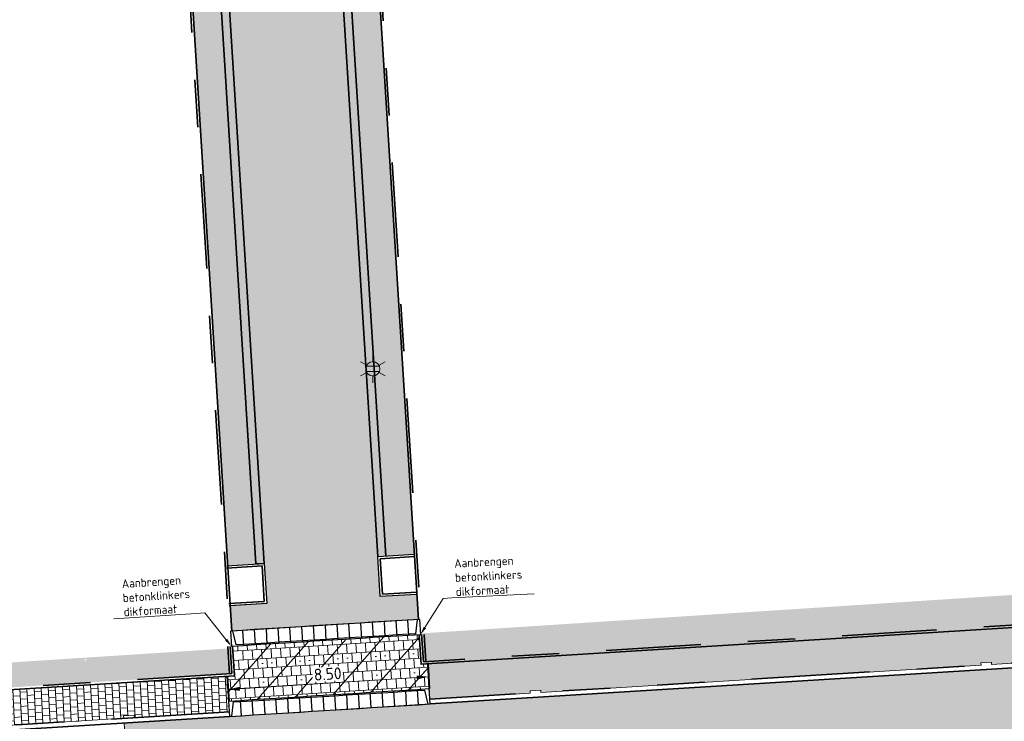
# Model space of a CAD drawing. Header units: metres. Extents: x 162305 to 163132, y 502542 to 502928.
# Tile 56 of 222: x 162565 to 162607, y 502650 to 502679. Entities that reach past the tile are written whole.
import ezdxf
from ezdxf import colors
from ezdxf.entities.mleader import LeaderData, LeaderLine
from ezdxf.enums import TextEntityAlignment as Align
from ezdxf.math import Vec2, Vec3

# ---------------------------------------------------------------- set-up
doc = ezdxf.new("R2010")
doc.units = ezdxf.units.M
for name, pattern in [('VH-OPSLUITBAND-SO', [10, 4, -2, 2, -2]), ('VH-TROTTOIRBAND-SO', [15, 5, -2, 2, -2, 2, -2]), ('ZZ-HIDDEN-SO', [4, 2, -2])]:
    doc.linetypes.add(name, pattern=pattern)
for name, color, linetype, lineweight, true_color in [('B-WE-OV-LICHTMAST-S-200', 190, 'Continuous', 18, 0x7f00ff), ('N-BH-VH-VERHARDING_TEGEL-Grijs', 253, 'Continuous', 13, 0x828282), ('N-WE-VH-GOOT_STRAATBAKSTEEN-G', 5, 'Continuous', 35, 0x0000ff), ('N-WE-VH-KANTOPSLUITING_ELEMENT_INRIT-S', 40, 'Continuous', 25, 0xffbf00), ('N-WE-VH-KANTOPSLUITING_OPSLUITBAND_100X200-G', 150, 'VH-OPSLUITBAND-SO', 35, 0x007fff), ('N-WE-VH-KANTOPSLUITING_TROTTOIRBAND_180X200-G', 6, 'VH-TROTTOIRBAND-SO', 35, 0xff00ff), ('N01-WE-VH-OPENVERHARDING_BETONSTRAATSTEEN-A', 32, 'Continuous', 18, 0xbd5e00)]:
    doc.layers.add(name, color=color, linetype=linetype, lineweight=lineweight, true_color=true_color)
for name, color, linetype, lineweight in [('N-BH-VH-MATERIAALGRENS-G', 7, 'Continuous', 40), ('N-WB-BANDEN-VOORKANTBAND', 2, 'Continuous', 30), ('N-WE-GR-GRAS-A-200', 62, 'Continuous', 18), ('N-WE-VH-KANTOPSLUITING_BETONRUG-G', 7, 'ZZ-HIDDEN-SO', 35), ('N-WE-VH-KANTOPSLUITING_VOORKANTBAND-G', 50, 'Continuous', 35), ('N-WE-VH-OPENVERHARDING_BETONSTRAATSTEEN-A-200', 92, 'Continuous', 18), ('N-WE-VH-OPENVERHARDING_STRAATBAKSTEEN-A', 92, 'Continuous', 18), ('N-WE-VH-OPENVERHARDING_TEGEL-A', 92, 'Continuous', 18), ('X-XX-AL-M', 7, 'Continuous', 18), ('X-XX-AL-T18', 10, 'Continuous', 18)]:
    doc.layers.add(name, color=color, linetype=linetype, lineweight=lineweight)
doc.layers.add('X-XX-AL-HULPLIJN 01-G', color=1, linetype='Continuous', lineweight=18, true_color=0xff0000, plot=False)
doc.styles.add('NLCS-ISO', font='NLCS-ISO.ttf')
doc.styles.add('NLCS-ISO-M200-T18', font='NLCS-ISO.ttf', dxfattribs={"height": 0.36})
doc.styles.add('NLCS-ISO-M200-T25', font='NLCS-ISO.ttf', dxfattribs={"height": 0.5})
doc.dimstyles.new('NLCS-M200-T25-PIJL_L2_H2', dxfattribs={"dimscale": 0.2, "dimtxt": 2.5, "dimasz": 2.5, "dimexe": 2, "dimexo": 2, "dimgap": 0.7, "dimtad": 1, "dimzin": 0, "dimdsep": 46, "dimtxsty": 'NLCS-ISO-M200-T25', "dimcen": 0, "dimdle": 2, "dimclrd": 256, "dimclre": 256, "dimclrt": 256, "dimazin": 0, "dimtfac": 1, "dimtdec": 3, "dimtofl": 0, "dimtmove": 0, "dimatfit": 3, "dimfxl": 2, "dimfxlon": 1, "dimtfillclr": 256, "dimtolj": 1, "dimtzin": 0, "dimlwd": -1, "dimlwe": -1, "dimarcsym": 0})
pattern_1 = [(3.03605687, (0, 0), (0.29163426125, 0.165678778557), [0.3, -0.3]), (93.03605687, (0, 0), (-0.29957892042, -0.01588931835), [])]
pattern_2 = [(48.5408, (162379.96123, 502825.00982), (-0.01397452, 0.22584223), [0.64, -0.32]), (138.5408, (162380.06716, 502825.12972), (0.01397452, -0.22584223), [0.64, -0.32])]

# ---------------------------------------------------------------- blocks, each defined once
blk = doc.blocks.new('N-SVH-INRITELEMENT_180 200_200X650X500_MIDDEN199')
at = {"layer": 'N-WE-VH-KANTOPSLUITING_ELEMENT_INRIT-S'}
for p, q in [((0, 0), (-0.499, -0.031)), ((0, 0), (0.04, -0.649)), ((-0.499, -0.031), (-0.459, -0.68)), ((0.037, -0.599), (-0.462, -0.63)), ((0.04, -0.649), (-0.459, -0.68))]:
    blk.add_line(p, q, dxfattribs=at)
blk = doc.blocks.new('N-SVH-INRITELEMENT_180 200_200X650X500_RECHTS18')
at = {"layer": 'N-WE-VH-KANTOPSLUITING_ELEMENT_INRIT-S'}
for p, q in [((0, 0), (-0.499, -0.031)), ((0, 0), (0.04, -0.649)), ((-0.499, -0.031), (-0.459, -0.68)), ((-0.262, -0.617), (-0.404, -0.025)), ((0.04, -0.649), (-0.459, -0.68)), ((0.037, -0.599), (-0.262, -0.617))]:
    blk.add_line(p, q, dxfattribs=at)
blk = doc.blocks.new('N-SVH-INRITELEMENT_180 200_200X650X500_LINKS18')
at = {"layer": 'N-WE-VH-KANTOPSLUITING_ELEMENT_INRIT-S'}
for p, q in [((0, 0), (-0.499, -0.031)), ((0, 0), (0.04, -0.649)), ((-0.499, -0.031), (-0.459, -0.68)), ((-0.095, -0.006), (-0.162, -0.611)), ((-0.162, -0.611), (-0.462, -0.63)), ((0.04, -0.649), (-0.459, -0.68))]:
    blk.add_line(p, q, dxfattribs=at)
blk = doc.blocks.new('*D216')
at = {"layer": 'Defpoints', "color": 0, "transparency": 16777216}
for p in [(162573.874, 502650.942), (162582.389, 502650.981), (162573.906, 502650.454)]:
    blk.add_point(p, dxfattribs=at)
at = {"layer": 'X-XX-AL-M', "transparency": 16777216}
for p, q in [((162582.364, 502651.38), (162582.332, 502651.883)), ((162573.88, 502650.853), (162573.849, 502651.341)), ((162581.858, 502651.452), (162574.373, 502650.974))]:
    blk.add_line(p, q, dxfattribs=at)
for points in [[(162581.853, 502651.535), (162581.863, 502651.369), (162582.357, 502651.484)], [(162574.368, 502651.057), (162574.379, 502650.891), (162573.874, 502650.942)]]:
    blk.add_solid(points, dxfattribs=at)
at = {"layer": 'X-XX-AL-M', "transparency": 16777216, "insert": (162578.091, 502651.602), "char_height": 0.5, "attachment_point": 5, "rotation": 3.6537, "style": 'NLCS-ISO-M200-T25', "bg_fill": 3, "box_fill_scale": 1.1, "bg_fill_color": 256, "bg_fill_true_color": 13158600, "bg_fill_transparency": 0}
blk.add_mtext('\\A1;8.50', dxfattribs=at)
blk = doc.blocks.new('B-SOV-LICHTMAST-SO')
for p, q in [((0, 1.5), (0, 3)), ((-1.3, 0.75), (-2.6, 1.5)), ((1.3, 0.75), (2.6, 1.5)), ((-1.3, -0.75), (-2.6, -1.5)), ((0, -1.5), (0, -3)), ((1.3, -0.75), (2.6, -1.5))]:
    blk.add_line(p, q)
at = {"flags": 128}
for points in [[(-1.38, 0.59), (1.38, 0.59)], [(-1.38, -0.59), (1.38, -0.59)]]:
    blk.add_lwpolyline(points, dxfattribs=at)
blk.add_circle((0, 0), 1.5)
at = {"style": 'NLCS-ISO'}
blk.add_attdef('TYPE', text='', height=1.8, dxfattribs=at).set_placement((0, 3), align=Align.BOTTOM_CENTER)

msp = doc.modelspace()

# ---------------------------------------------------------------- hatches: boundary and pattern name
at = {"layer": 'N-WE-GR-GRAS-A-200'}
h = msp.add_hatch(dxfattribs=at)
h.set_pattern_fill('AGR-GRAS_02-SO', color=256, scale=0.2, style=0, pattern_type=2)
h.set_pattern_definition([(0, (0, 0), (2, 2), [0.5, -1.5]), (0, (1.1, 1.2), (2, 2), [0.5, -1.5]), (90, (0.2, 0.7), (-2, 2), [0.5, -1.5]), (90, (1, 1.4), (-2, 2), [0.5, -1.5]), (45, (0.4, 1.4), (0, 2), [0.5, -2.328427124]), (135, (1.1, 0), (-2, 0), [0.5, -2.328427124]), (26.5650512, (0.5, 0.6), (2, 8e-10), [0.5, -3.972135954]), (26.5650512, (1.4, 1.6), (2, 8e-10), [0.5, -3.972135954]), (63.43494882, (1.4, 0), (1e-10, 2), [0.5, -3.972135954]), (63.43494882, (0.5, 0.9), (1e-10, 2), [0.5, -3.972135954]), (63.43494882, (1.2, 0.4), (1e-10, 2), [0.5, -3.972135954]), (116.5650512, (0, 1.1), (-8e-10, 2), [0.5, -3.972135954]), (153.43494882, (0.4, 0.3), (-2, 1e-10), [0.5, -3.972135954])])
h.paths.add_polyline_path([(162421.517, 502819.726), (162435.034, 502820.576), (162435.169, 502820.432), (162435.343, 502820.275), (162435.553, 502820.121), (162435.897, 502819.944), (162436.228, 502819.841), (162436.649, 502819.789), (162442.014, 502820.095), (162442.181, 502820.21), (162442.325, 502817.953), (162445.008, 502818.123), (162446.244, 502817.251), (162443.192, 502817.061), (162443.511, 502811.925), (162442.505, 502811.858), (162442.17, 502817.226), (162424.634, 502816.13), (162424.643, 502815.982), (162424.967, 502810.771), (162422.081, 502810.59)])
edge = h.paths.add_edge_path(flags=16)
edge.add_ellipse((162362.043, 502852.57), major_axis=(-0.0024, 0.0374), ratio=0.999228, start_angle=0, end_angle=360, ccw=False)
edge = h.paths.add_edge_path(flags=16)
edge.add_ellipse((162362.585, 502843.074), major_axis=(-0.0024, 0.0374), ratio=0.999228, start_angle=0, end_angle=360, ccw=False)
edge = h.paths.add_edge_path(flags=16)
edge.add_ellipse((162361.375, 502862.47), major_axis=(-0.0024, 0.0374), ratio=0.999228, start_angle=0, end_angle=360, ccw=False)
h.paths.add_polyline_path([(162362.219, 502859.55), (162362.319, 502859.557), (162363.515, 502840.078), (162363.415, 502840.072), (162363.443, 502839.623), (162363.543, 502839.629), (162363.629, 502838.217), (162362.822, 502838.159), (162362.786, 502838.484), (162362.788, 502838.484), (162362.758, 502838.774), (162362.163, 502845.491), (162360.898, 502866.676), (162361.878, 502866.739), (162362.291, 502860.006), (162362.191, 502860)])
h.paths.add_polyline_path([(162370.36, 502859.13), (162370.182, 502861.923), (162370.463, 502861.92), (162370.486, 502861.402), (162370.779, 502861.415), (162370.814, 502860.896), (162371.337, 502860.935), (162371.387, 502859.961), (162371.777, 502859.979), (162371.78, 502859.223)])
edge = h.paths.add_edge_path(flags=16)
edge.add_ellipse((162389.544, 502924.307), major_axis=(-0.0024, 0.0375), ratio=0.999228, start_angle=0, end_angle=360, ccw=False)
edge = h.paths.add_edge_path(flags=16)
edge.add_ellipse((162379.964, 502923.711), major_axis=(-0.0024, 0.0375), ratio=0.999228, start_angle=0, end_angle=360, ccw=False)
h.paths.add_polyline_path([(162371.042, 502923.041), (162371.029, 502923.547), (162371.022, 502923.655), (162398.112, 502925.305), (162398.145, 502924.764)])
edge = h.paths.add_edge_path(flags=16)
edge.add_ellipse((162472.361, 502871.473), major_axis=(-0.0024, 0.0375), ratio=0.999228, start_angle=0, end_angle=360, ccw=False)
edge = h.paths.add_edge_path(flags=16)
edge.add_ellipse((162472.286, 502872.403), major_axis=(-0.0024, 0.0375), ratio=0.999228, start_angle=0, end_angle=360, ccw=False)
edge = h.paths.add_edge_path(flags=16)
edge.add_ellipse((162481.311, 502872.974), major_axis=(-0.0024, 0.0375), ratio=0.999228, start_angle=0, end_angle=360, ccw=False)
edge = h.paths.add_edge_path(flags=16)
edge.add_ellipse((162481.4, 502872.078), major_axis=(-0.0024, 0.0375), ratio=0.999228, start_angle=0, end_angle=360, ccw=False)
edge = h.paths.add_edge_path(flags=16)
edge.add_ellipse((162491.481, 502873.637), major_axis=(-0.0024, 0.0375), ratio=0.999228, start_angle=0, end_angle=360, ccw=False)
edge = h.paths.add_edge_path()
edge.add_line((162491.614, 502871.718), (162490.496, 502871.657))
edge.add_line((162490.496, 502871.657), (162490.491, 502871.77))
edge.add_line((162490.491, 502871.77), (162478.157, 502870.992))
edge.add_line((162478.157, 502870.992), (162470.974, 502870.605))
edge.add_line((162470.974, 502870.605), (162470.856, 502872.5))
edge.add_line((162470.856, 502872.5), (162485.627, 502873.415))
edge.add_line((162485.627, 502873.415), (162493.227, 502873.874))
edge.add_line((162493.227, 502873.874), (162492.846, 502880.392))
edge.add_line((162492.846, 502880.392), (162493.987, 502880.465))
edge.add_line((162493.987, 502880.465), (162494.519, 502871.874))
edge.add_line((162494.519, 502871.874), (162491.646, 502871.719))
edge.add_ellipse((162491.628, 502871.752), major_axis=(-0.0024, 0.0375), ratio=0.999228, start_angle=204.2611, end_angle=514.6215)
h.paths.add_polyline_path([(162503.076, 502855.443), (162503.175, 502855.449), (162503.182, 502855.349), (162507.723, 502855.63), (162508.325, 502845.898), (162508.826, 502845.929), (162509.922, 502845.996), (162508.48, 502869.305), (162502.561, 502868.939), (162502.362, 502868.295), (162502.373, 502866.891)])
h.paths.add_polyline_path([(162538.734, 502870.453), (162538.737, 502870.459), (162538.743, 502870.478), (162538.747, 502870.497), (162538.75, 502870.516), (162538.751, 502870.535), (162538.75, 502870.553), (162538.747, 502870.572), (162538.743, 502870.591), (162538.737, 502870.611), (162538.729, 502870.629), (162538.722, 502870.641), (162538.703, 502870.938), (162537.951, 502870.89), (162537.968, 502870.619), (162537.965, 502870.611), (162537.958, 502870.591), (162537.954, 502870.572), (162537.952, 502870.553), (162537.951, 502870.535), (162537.952, 502870.516), (162537.954, 502870.497), (162537.958, 502870.478), (162537.965, 502870.459), (162537.973, 502870.44), (162537.98, 502870.426), (162537.999, 502870.138), (162538.751, 502870.186)], flags=16)
edge = h.paths.add_edge_path(flags=16)
edge.add_ellipse((162531.906, 502869.982), major_axis=(-0.25, 0), ratio=1, start_angle=-146.5113, end_angle=206.759, ccw=False)
edge.add_line((162532.115, 502870.12), (162532.13, 502870.095))
edge = h.paths.add_edge_path(flags=16)
edge.add_ellipse((162511.919, 502869.277), major_axis=(-0.0024, 0.0375), ratio=0.999228, start_angle=0, end_angle=360, ccw=False)
edge = h.paths.add_edge_path(flags=16)
edge.add_ellipse((162522.497, 502868.462), major_axis=(-0.0024, 0.0375), ratio=0.999228, start_angle=0, end_angle=360, ccw=False)
edge = h.paths.add_edge_path(flags=16)
edge.add_ellipse((162522.447, 502869.89), major_axis=(-0.0024, 0.0375), ratio=0.999228, start_angle=0, end_angle=360, ccw=False)
edge = h.paths.add_edge_path(flags=16)
edge.add_ellipse((162532.379, 502869.057), major_axis=(-0.0024, 0.0375), ratio=0.999228, start_angle=0, end_angle=360, ccw=False)
edge = h.paths.add_edge_path()
edge.add_line((162511.902, 502867.747), (162510.21, 502867.645))
edge.add_line((162510.21, 502867.645), (162510.109, 502869.306))
edge.add_line((162510.109, 502869.306), (162538.74, 502871.078))
edge.add_line((162538.74, 502871.078), (162538.844, 502869.377))
edge.add_line((162538.844, 502869.377), (162511.943, 502867.75))
edge.add_ellipse((162511.92, 502867.78), major_axis=(-0.0024, 0.0375), ratio=0.999228, start_angle=212.8954, end_angle=506.7392)
edge = h.paths.add_edge_path(flags=16)
edge.add_ellipse((162554.017, 502704.407), major_axis=(-0.25, 0), ratio=1, start_angle=-19.7806, end_angle=333.4897, ccw=False)
edge.add_line((162553.781, 502704.492), (162553.793, 502704.519))
edge = h.paths.add_edge_path()
edge.add_ellipse((162551.443, 502714.761), major_axis=(-0.579, 0), ratio=1, start_angle=88.3276, end_angle=98.4248)
edge.add_line((162551.528, 502714.188), (162556.303, 502714.513))
edge.add_line((162556.303, 502714.513), (162556.577, 502710.125))
edge.add_line((162556.577, 502710.125), (162556.776, 502710.137))
edge.add_line((162556.776, 502710.137), (162556.846, 502709.236))
edge.add_line((162556.846, 502709.236), (162552.732, 502708.974))
edge.add_line((162552.732, 502708.974), (162552.986, 502704.982))
edge.add_line((162552.986, 502704.982), (162557.154, 502705.248))
edge.add_line((162557.154, 502705.248), (162557.171, 502705.029))
edge.add_line((162557.171, 502705.029), (162577.095, 502706.273))
edge.add_line((162577.095, 502706.273), (162577.219, 502706.826))
edge.add_line((162577.219, 502706.826), (162577.305, 502705.378))
edge.add_line((162577.305, 502705.378), (162549.792, 502703.693))
edge.add_line((162549.792, 502703.693), (162549.16, 502713.814))
edge.add_line((162549.16, 502713.814), (162549.362, 502713.826))
edge.add_line((162549.362, 502713.826), (162549.356, 502713.926))
edge.add_line((162549.356, 502713.926), (162550.264, 502713.982))
edge.add_ellipse((162550.22, 502714.681), major_axis=(-0.7, 0), ratio=1, start_angle=93.5531, end_angle=128.9932)
edge.add_line((162550.661, 502714.137), (162551.426, 502714.182))
edge = h.paths.add_edge_path(flags=16)
edge.add_ellipse((162508.182, 502708.963), major_axis=(-0.0024, 0.0375), ratio=0.999228, start_angle=0, end_angle=360, ccw=False)
edge = h.paths.add_edge_path(flags=16)
edge.add_ellipse((162498.418, 502708.139), major_axis=(-0.0024, 0.0375), ratio=0.999228, start_angle=0, end_angle=360, ccw=False)
edge = h.paths.add_edge_path(flags=16)
edge.add_ellipse((162487.929, 502707.676), major_axis=(-0.0024, 0.0375), ratio=0.999228, start_angle=0, end_angle=360, ccw=False)
edge = h.paths.add_edge_path(flags=16)
edge.add_ellipse((162478.214, 502707.105), major_axis=(-0.0024, 0.0375), ratio=0.999228, start_angle=0, end_angle=360, ccw=False)
h.paths.add_polyline_path([(162476.685, 502707.087), (162505.879, 502708.912), (162539.79, 502710.978), (162539.851, 502709.987), (162476.746, 502706.099)])
edge = h.paths.add_edge_path(flags=16)
edge.add_ellipse((162395.834, 502721.362), major_axis=(-0.0024, 0.0374), ratio=0.999228, start_angle=0, end_angle=360, ccw=False)
edge = h.paths.add_edge_path(flags=16)
edge.add_ellipse((162396.47, 502711.185), major_axis=(-0.0024, 0.0374), ratio=0.999228, start_angle=0, end_angle=360, ccw=False)
edge = h.paths.add_edge_path()
edge.add_line((162395.383, 502731.715), (162396.765, 502708.907))
edge.add_line((162396.765, 502708.907), (162397.036, 502704.3))
edge.add_line((162397.036, 502704.3), (162396.295, 502704.256))
edge.add_line((162396.295, 502704.256), (162395.798, 502704.697))
edge.add_line((162395.798, 502704.697), (162394.018, 502733.935))
edge.add_line((162394.018, 502733.935), (162394.9, 502734.934))
edge.add_line((162394.9, 502734.934), (162395.187, 502734.952))
edge.add_line((162395.187, 502734.952), (162395.379, 502731.782))
edge.add_ellipse((162395.364, 502731.747), major_axis=(-0.0024, 0.0374), ratio=0.999228, start_angle=333.5251, end_angle=566.1217)
edge = h.paths.add_edge_path(flags=16)
edge.add_ellipse((162599.331, 502707.364), major_axis=(-0.0024, 0.0375), ratio=0.999228, start_angle=0, end_angle=360, ccw=False)
edge = h.paths.add_edge_path(flags=16)
edge.add_ellipse((162589.565, 502706.823), major_axis=(-0.0024, 0.0375), ratio=0.999228, start_angle=0, end_angle=360, ccw=False)
edge = h.paths.add_edge_path()
edge.add_ellipse((162583.961, 502706.24), major_axis=(-0.25, 0), ratio=1, start_angle=93.4892, end_angle=273.4892)
edge.add_line((162583.945, 502706.489), (162583.943, 502706.535))
edge.add_line((162583.943, 502706.535), (162608.977, 502708.062))
edge.add_line((162608.977, 502708.062), (162609.022, 502707.322))
edge.add_line((162609.022, 502707.322), (162583.988, 502705.788))
edge.add_line((162583.988, 502705.788), (162583.976, 502705.99))
edge = h.paths.add_edge_path(flags=16)
edge.add_ellipse((162616.144, 502666.519), major_axis=(-0.0024, 0.0374), ratio=0.999228, start_angle=0, end_angle=360, ccw=False)
edge = h.paths.add_edge_path(flags=16)
edge.add_ellipse((162615.418, 502676.401), major_axis=(-0.0024, 0.0374), ratio=0.999228, start_angle=0, end_angle=360, ccw=False)
edge = h.paths.add_edge_path()
edge.add_ellipse((162615.429, 502664.807), major_axis=(-0.25, 0), ratio=1, start_angle=33.4892, end_angle=333.4892)
edge.add_line((162615.205, 502664.919), (162615.153, 502664.945))
edge.add_line((162615.153, 502664.945), (162613.958, 502684.042))
edge.add_line((162613.958, 502684.042), (162615.141, 502684.116))
edge.add_line((162615.141, 502684.116), (162615.159, 502683.799))
edge.add_line((162615.159, 502683.799), (162616.307, 502665.548))
edge.add_line((162616.307, 502665.548), (162616.303, 502665.534))
edge.add_line((162616.303, 502665.534), (162616.301, 502665.515))
edge.add_line((162616.301, 502665.515), (162616.3, 502665.496))
edge.add_line((162616.3, 502665.496), (162616.301, 502665.477))
edge.add_line((162616.301, 502665.477), (162616.303, 502665.458))
edge.add_line((162616.303, 502665.458), (162616.308, 502665.439))
edge.add_line((162616.308, 502665.439), (162616.314, 502665.42))
edge.add_line((162616.314, 502665.42), (162616.315, 502665.418))
edge.add_line((162616.315, 502665.418), (162616.722, 502658.942))
edge.add_line((162616.722, 502658.942), (162615.533, 502658.854))
edge.add_line((162615.533, 502658.854), (162615.172, 502664.637))
edge.add_line((162615.172, 502664.637), (162615.22, 502664.669))
h.paths.add_polyline_path([(162613.807, 502655.383), (162613.598, 502658.712), (162613.638, 502658.715), (162613.934, 502653.992), (162582.144, 502652.018), (162582.063, 502653.317)])
h.paths.add_polyline_path([(162630.424, 502647.556), (162630.699, 502642.626), (162628.4, 502642.494), (162627.777, 502642.458), (162627.786, 502642.278), (162603.433, 502640.765), (162603.114, 502645.897), (162602.077, 502645.841), (162602.105, 502645.392), (162602.141, 502645.394), (162602.467, 502640.049), (162633.855, 502641.963), (162634.145, 502641.982), (162633.881, 502644.367), (162633.717, 502645), (162633.378, 502645.727), (162632.876, 502646.364), (162632.286, 502646.854), (162631.624, 502647.211)])
edge = h.paths.add_edge_path(flags=16)
edge.add_ellipse((162567.845, 502652.2), major_axis=(-0.0024, 0.0375), ratio=0.999228, start_angle=0, end_angle=360, ccw=False)
edge = h.paths.add_edge_path()
edge.add_line((162548.046, 502650.768), (162548.03, 502651.015))
edge.add_line((162548.03, 502651.015), (162549.486, 502651.109))
edge.add_line((162549.486, 502651.109), (162549.486, 502650.517))
edge.add_line((162549.486, 502650.517), (162550.286, 502650.517))
edge.add_line((162550.286, 502650.517), (162550.286, 502651.16))
edge.add_line((162550.286, 502651.16), (162558.56, 502651.693))
edge.add_ellipse((162558.587, 502651.719), major_axis=(-0.0024, 0.0375), ratio=0.999228, start_angle=129.7834, end_angle=230.2968)
edge.add_line((162558.617, 502651.697), (162573.877, 502652.68))
edge.add_line((162573.877, 502652.68), (162573.944, 502651.609))
edge.add_line((162573.944, 502651.609), (162548.093, 502650.004))
edge.add_line((162548.093, 502650.004), (162548.05, 502650.705))
edge.add_ellipse((162548.028, 502650.735), major_axis=(-0.0024, 0.0375), ratio=0.999228, start_angle=211.6727, end_angle=328.1784)
edge = h.paths.add_edge_path(flags=16)
edge.add_ellipse((162430.665, 502659.865), major_axis=(-0.0024, 0.0375), ratio=0.999228, start_angle=0, end_angle=360, ccw=False)
edge = h.paths.add_edge_path(flags=16)
edge.add_ellipse((162420.419, 502659.642), major_axis=(-0.0024, 0.0375), ratio=0.999228, start_angle=0, end_angle=360, ccw=False)
edge = h.paths.add_edge_path(flags=16)
edge.add_ellipse((162411.256, 502659.155), major_axis=(-0.0024, 0.0375), ratio=0.999228, start_angle=0, end_angle=360, ccw=False)
h.paths.add_polyline_path([(162435.507, 502661.043), (162435.323, 502659.857), (162409.633, 502658.262), (162409.562, 502659.421), (162417.311, 502659.909), (162417.311, 502659.564), (162418.111, 502659.564), (162418.111, 502659.962)])
edge = h.paths.add_edge_path()
edge.add_arc((162406.536, 502665.135), 0.25, 314.1361, 386.759)
edge.add_line((162406.759, 502665.248), (162406.744, 502665.273))
edge.add_arc((162406.536, 502665.135), 0.25, 33.4892, 53.1521)
edge.add_line((162406.686, 502665.335), (162405.617, 502682.119))
edge.add_line((162405.617, 502682.119), (162404.587, 502699.361))
edge.add_line((162404.587, 502699.361), (162405.114, 502699.394))
edge.add_line((162405.114, 502699.394), (162407.566, 502659.298))
edge.add_line((162407.566, 502659.298), (162407.073, 502659.267))
edge.add_line((162407.073, 502659.267), (162407.068, 502659.343))
edge.add_line((162407.068, 502659.343), (162407.062, 502659.43))
edge.add_line((162407.062, 502659.43), (162406.71, 502664.956))
h.paths.add_polyline_path([(162384.175, 502626.989), (162385.046, 502626.592), (162372.825, 502599.014), (162371.335, 502595.495), (162370.722, 502593.495), (162370.394, 502591.743), (162370.27, 502590.819), (162370.22, 502589.04), (162370.38, 502587.03), (162370.565, 502585.909), (162371.415, 502583.295), (162372.193, 502581.707), (162370.908, 502584.33), (162369.966, 502586.806), (162369.747, 502588.04), (162369.616, 502589.543), (162369.609, 502591.028), (162369.765, 502592.585), (162370.157, 502594.429), (162370.745, 502596.215), (162373.739, 502603.155), (162382.073, 502622.389), (162383.982, 502627.016)])
h.paths.add_polyline_path([(162633.546, 502600.513), (162633.828, 502595.971), (162634.923, 502596.039), (162635.361, 502596.088), (162635.807, 502596.254), (162636.127, 502596.481), (162636.395, 502596.782), (162636.609, 502597.185), (162636.68, 502597.521), (162636.692, 502597.852), (162636.458, 502601.632), (162636.458, 502601.69), (162604.902, 502599.753), (162604.852, 502599.75), (162605.149, 502595.651), (162605.325, 502595.091), (162605.529, 502594.771), (162606.031, 502594.327), (162606.489, 502594.101), (162606.98, 502594.014), (162607.398, 502594.03), (162607.379, 502594.329), (162607.479, 502594.335), (162607.197, 502598.877)])
at = {"layer": 'N-WE-VH-OPENVERHARDING_BETONSTRAATSTEEN-A-200', "true_color": 0x333333}
h = msp.add_hatch(dxfattribs=at)
h.set_pattern_fill('AVH-BSS_KEIFORMAAT_KEPER-SO', color=250, scale=0.2, angle=3.5987, pattern_type=2)
h.set_pattern_definition([(48.598704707, (0, 0), (-0.018641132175, 0.29639923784), [0.63, -0.21]), (138.598704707, (0.13888, 0.15752), (-0.018641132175, 0.29639923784), [0.63, -0.21])])
h.paths.add_polyline_path([(162615.986, 502652.416), (162616.327, 502646.926), (162603.501, 502646.13), (162594.08, 502645.545), (162581.927, 502644.79), (162569.818, 502644.038), (162569.477, 502649.528), (162573.946, 502649.805), (162582.43, 502650.332)])
at = {"layer": 'N-WE-VH-OPENVERHARDING_STRAATBAKSTEEN-A', "true_color": 0x333333}
h = msp.add_hatch(dxfattribs=at)
h.set_pattern_fill('AVH-SBS_DIKFORMAAT_HALFST', color=250, angle=93.5256, pattern_type=2)
h.set_pattern_definition([(93.525599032, (0, 0), (-0.049905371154, -0.0030747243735), []), (183.52559903, (-0.0123, 0.19962), (0.012298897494, -0.19962148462), [0.05, -0.05]), (183.52559903, (-0.05605, 0.09674), (0.012298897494, -0.19962148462), [0.05, -0.05]), (93.525599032, (-0.0311, 0.09827), (-0.099810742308, -0.006149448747), [0, -0.1, 0, 0, 0]), (93.525599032, (-0.08101, 0.0952), (-0.099810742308, -0.006149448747), [0, -0.1, 0, 0, 0])])
h.paths.add_polyline_path([(162572.691, 502699.786), (162572.342, 502699.764), (162575.057, 502656.254), (162575.407, 502656.276)])
h.paths.add_polyline_path([(162577.728, 502701.798), (162577.379, 502701.776), (162580.208, 502656.568), (162580.556, 502656.59)])
at = {"layer": 'N-WE-VH-OPENVERHARDING_TEGEL-A', "true_color": 0x333333}
h = msp.add_hatch(dxfattribs=at)
h.set_pattern_fill('AVH-TEGEL_300X300_HALFST', color=250, angle=3.0361, pattern_type=2)
h.set_pattern_definition(pattern_1)
h.paths.add_polyline_path([(162606.166, 502652.106), (162605.717, 502652.079), (162605.723, 502651.979), (162587.11, 502650.823), (162587.104, 502650.923), (162586.655, 502650.895), (162586.661, 502650.795), (162582.417, 502650.532), (162582.324, 502652.029), (162615.73, 502654.103), (162615.824, 502652.606), (162606.172, 502652.007)])
h = msp.add_hatch(dxfattribs=at)
h.set_pattern_fill('AVH-TEGEL_400X400_HALFST_02', color=250, angle=183.5702, pattern_type=2)
h.set_pattern_definition([(183.57023779, (0, 0), (0.02490883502, -0.3992236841), []), (273.57023779, (0, 0), (0.3992236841, 0.02490883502), [0.4, -0.4]), (273.57023779, (-0.1747, -0.41168), (0.3992236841, 0.02490883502), [0.4, -0.4]), (183.57023779, (-0.18716, -0.2121), (0.04981767, -0.7984473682), [0, -1.6]), (183.57023779, (-0.5864, -0.237), (0.04981767, -0.7984473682), [0, -1.6]), (228.5702378, (0, 0), (0.8482650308, -0.7486296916), [])])
h.paths.add_polyline_path([(162574.072, 502652.769), (162581.966, 502653.259), (162582.044, 502652.011), (162582.324, 502652.029), (162582.389, 502650.981), (162573.906, 502650.454), (162573.84, 502651.502), (162574.15, 502651.521)])
h = msp.add_hatch(dxfattribs=at)
h.set_pattern_fill('AVH-TEGEL_300X300_HALFST', color=250, angle=3.0361, pattern_type=2)
h.set_pattern_definition(pattern_1)
h.paths.add_polyline_path([(162562.971, 502649.425), (162562.522, 502649.397), (162562.528, 502649.297), (162545.999, 502648.27), (162545.904, 502649.767), (162573.84, 502651.502), (162573.933, 502650.005), (162569.914, 502649.755), (162569.908, 502649.855), (162569.459, 502649.827), (162569.465, 502649.728), (162562.977, 502649.325)])
at = {"layer": 'N01-WE-VH-OPENVERHARDING_BETONSTRAATSTEEN-A'}
h = msp.add_hatch(dxfattribs=at)
h.set_pattern_fill('AVH-BSS_LINGEFORMAAT_KEPER', color=256, scale=2, angle=3.5408, pattern_type=2)
h.set_pattern_definition(pattern_2)
h.paths.add_polyline_path([(162573.965, 502654.483), (162574.032, 502653.418), (162581.925, 502653.911), (162581.859, 502654.967), (162580.313, 502654.871), (162577.379, 502701.776), (162577.728, 502701.798), (162580.556, 502656.59), (162581.753, 502656.665), (162578.838, 502703.268), (162570.952, 502702.785), (162571.038, 502701.386), (162572.586, 502701.483), (162575.513, 502654.579)])
h = msp.add_hatch(dxfattribs=at)
h.set_pattern_fill('AVH-BSS_LINGEFORMAAT_KEPER', color=256, scale=2, angle=3.5408, pattern_type=2)
h.set_pattern_definition(pattern_2)
h.paths.add_polyline_path([(162573.859, 502656.18), (162571.145, 502699.69), (162572.342, 502699.764), (162575.057, 502656.254)])

# ---------------------------------------------------------------- linework, layer by layer
at = {"layer": 'N-BH-VH-MATERIAALGRENS-G'}
for p, q in [((162582.324, 502652.029), (162582.389, 502650.981)), ((162573.84, 502651.502), (162573.906, 502650.454))]:
    msp.add_line(p, q, dxfattribs=at)
at = {"layer": 'N-BH-VH-VERHARDING_TEGEL-Grijs', "flags": 128}
for points in [[(162606.166, 502652.106), (162605.717, 502652.079), (162605.723, 502651.979), (162587.11, 502650.823), (162587.104, 502650.923), (162586.655, 502650.895), (162586.661, 502650.795), (162582.417, 502650.532), (162582.324, 502652.029), (162615.73, 502654.103), (162615.824, 502652.606), (162606.172, 502652.007), (162606.166, 502652.106)], [(162562.971, 502649.425), (162562.522, 502649.397), (162562.528, 502649.297), (162545.999, 502648.27), (162545.904, 502649.767), (162573.84, 502651.502), (162573.933, 502650.005), (162569.914, 502649.755), (162569.908, 502649.855), (162569.459, 502649.827), (162569.465, 502649.728), (162562.977, 502649.325), (162562.971, 502649.425)]]:
    msp.add_lwpolyline(points, dxfattribs=at)
at = {"layer": 'N-WB-BANDEN-VOORKANTBAND', "flags": 128}
for points in [[(162581.859, 502654.967), (162580.313, 502654.871), (162580.208, 502656.568), (162581.753, 502656.664)], [(162573.815, 502656.177), (162575.407, 502656.276), (162575.513, 502654.579), (162573.922, 502654.48)]]:
    msp.add_lwpolyline(points, dxfattribs=at)
at = {"layer": 'N-WE-VH-GOOT_STRAATBAKSTEEN-G', "flags": 128}
for points in [[(162580.556, 502656.59), (162577.728, 502701.798), (162577.379, 502701.776), (162580.208, 502656.568)], [(162575.407, 502656.276), (162572.691, 502699.786), (162572.342, 502699.764), (162575.057, 502656.254), (162575.407, 502656.276)]]:
    msp.add_lwpolyline(points, dxfattribs=at)
at = {"layer": 'N-WE-VH-KANTOPSLUITING_BETONRUG-G'}
for p, q in [((162582.166, 502653.272), (162582.238, 502652.124)), ((162573.873, 502652.756), (162573.944, 502651.609))]:
    msp.add_line(p, q, dxfattribs=at)
at = {"layer": 'N-WE-VH-KANTOPSLUITING_OPSLUITBAND_100X200-G'}
for p, q in [((162578.944, 502703.174), (162582.025, 502653.914)), ((162570.858, 502702.679), (162573.932, 502653.411))]:
    msp.add_line(p, q, dxfattribs=at)
for points in [[(162610.637, 502705.116), (162613.828, 502654.085), (162582.138, 502652.117), (162582.066, 502653.265)], [(162573.821, 502656.077), (162575.314, 502656.17), (162575.407, 502654.673), (162573.915, 502654.58)], [(162581.853, 502655.067), (162580.407, 502654.977), (162580.314, 502656.475), (162581.759, 502656.564)], [(162573.972, 502652.763), (162574.044, 502651.615), (162547.994, 502649.997)]]:
    msp.add_lwpolyline(points, dxfattribs=at)
at = {"layer": 'N-WE-VH-KANTOPSLUITING_TROTTOIRBAND_180X200-G'}
msp.add_line((162615.983, 502652.616), (162582.417, 502650.532), dxfattribs=at)
msp.add_lwpolyline([(162573.933, 502650.005), (162536.787, 502647.698, -0.414214), (162531.698, 502652.192), (162531.275, 502659.002, 0.414214), (162525.763, 502663.87), (162512.674, 502663.057)], format="xyb", dxfattribs=at)
at = {"layer": 'N-WE-VH-KANTOPSLUITING_VOORKANTBAND-G'}
for points in [[(162616.74, 502748.285), (162618.161, 502748.373, -0.414449), (162623.462, 502743.69), (162625.215, 502715.204, -0.069569), (162624.958, 502711.891), (162620.355, 502690.95, 0.069909), (162619.928, 502685.401), (162621.602, 502658.781, -0.414447), (162615.986, 502652.416), (162582.43, 502650.332)], [(162573.946, 502649.805), (162536.799, 502647.499, -0.414214), (162531.499, 502652.179), (162531.076, 502658.99, 0.414214), (162525.776, 502663.67), (162512.687, 502662.858)]]:
    msp.add_lwpolyline(points, format="xyb", dxfattribs=at)
for points in [[(162581.966, 502653.259), (162582.044, 502652.011), (162613.934, 502653.992), (162610.73, 502705.222), (162578.838, 502703.268), (162581.926, 502653.908)], [(162574.072, 502652.769), (162574.15, 502651.521), (162548, 502649.898), (162544.8, 502701.183), (162570.952, 502702.785), (162574.032, 502653.418)]]:
    msp.add_lwpolyline(points, dxfattribs=at)
at = {"layer": 'X-XX-AL-HULPLIJN 01-G', "flags": 128}
for points in [[(162573.965, 502654.483), (162574.032, 502653.418), (162581.925, 502653.911), (162581.859, 502654.967), (162580.313, 502654.871), (162577.379, 502701.776), (162577.728, 502701.798), (162580.556, 502656.59), (162581.753, 502656.665), (162578.838, 502703.268), (162570.952, 502702.785), (162571.038, 502701.386), (162572.586, 502701.483), (162575.513, 502654.579)], [(162615.986, 502652.416), (162616.327, 502646.926), (162603.501, 502646.13), (162594.08, 502645.545), (162581.927, 502644.79), (162569.818, 502644.038), (162569.477, 502649.528), (162573.946, 502649.805), (162582.43, 502650.332)]]:
    msp.add_lwpolyline(points, close=True, dxfattribs=at)

# ---------------------------------------------------------------- block references
at = {"color": 7, "linetype": 'Continuous', "lineweight": 0}
for name, p in [('N-SVH-INRITELEMENT_180 200_200X650X500_MIDDEN199', (162577.979, 502653.663)), ('N-SVH-INRITELEMENT_180 200_200X650X500_MIDDEN199', (162578.478, 502653.694)), ('N-SVH-INRITELEMENT_180 200_200X650X500_MIDDEN199', (162578.977, 502653.725)), ('N-SVH-INRITELEMENT_180 200_200X650X500_MIDDEN199', (162579.477, 502653.756)), ('N-SVH-INRITELEMENT_180 200_200X650X500_MIDDEN199', (162579.976, 502653.787)), ('N-SVH-INRITELEMENT_180 200_200X650X500_MIDDEN199', (162580.475, 502653.818)), ('N-SVH-INRITELEMENT_180 200_200X650X500_MIDDEN199', (162580.974, 502653.849)), ('N-SVH-INRITELEMENT_180 200_200X650X500_MIDDEN199', (162581.473, 502653.88)), ('N-SVH-INRITELEMENT_180 200_200X650X500_LINKS18', (162581.972, 502653.911)), ('N-SVH-INRITELEMENT_180 200_200X650X500_RECHTS18', (162574.486, 502653.446)), ('N-SVH-INRITELEMENT_180 200_200X650X500_MIDDEN199', (162574.985, 502653.477)), ('N-SVH-INRITELEMENT_180 200_200X650X500_MIDDEN199', (162575.484, 502653.508)), ('N-SVH-INRITELEMENT_180 200_200X650X500_MIDDEN199', (162575.983, 502653.539)), ('N-SVH-INRITELEMENT_180 200_200X650X500_MIDDEN199', (162576.482, 502653.57)), ('N-SVH-INRITELEMENT_180 200_200X650X500_MIDDEN199', (162576.981, 502653.601)), ('N-SVH-INRITELEMENT_180 200_200X650X500_MIDDEN199', (162577.48, 502653.632))]:
    msp.add_blockref(name, p, dxfattribs=at)
at = {"color": 7, "linetype": 'Continuous', "lineweight": 0, "rotation": 180}
for name, p in [('N-SVH-INRITELEMENT_180 200_200X650X500_MIDDEN199', (162578.437, 502650.084)), ('N-SVH-INRITELEMENT_180 200_200X650X500_MIDDEN199', (162578.936, 502650.115)), ('N-SVH-INRITELEMENT_180 200_200X650X500_MIDDEN199', (162579.435, 502650.146)), ('N-SVH-INRITELEMENT_180 200_200X650X500_MIDDEN199', (162579.934, 502650.177)), ('N-SVH-INRITELEMENT_180 200_200X650X500_MIDDEN199', (162580.433, 502650.208)), ('N-SVH-INRITELEMENT_180 200_200X650X500_MIDDEN199', (162580.932, 502650.239)), ('N-SVH-INRITELEMENT_180 200_200X650X500_MIDDEN199', (162581.431, 502650.27)), ('N-SVH-INRITELEMENT_180 200_200X650X500_RECHTS18', (162581.93, 502650.301)), ('N-SVH-INRITELEMENT_180 200_200X650X500_LINKS18', (162573.946, 502649.805)), ('N-SVH-INRITELEMENT_180 200_200X650X500_MIDDEN199', (162574.445, 502649.836)), ('N-SVH-INRITELEMENT_180 200_200X650X500_MIDDEN199', (162574.944, 502649.867)), ('N-SVH-INRITELEMENT_180 200_200X650X500_MIDDEN199', (162575.443, 502649.898)), ('N-SVH-INRITELEMENT_180 200_200X650X500_MIDDEN199', (162575.942, 502649.929)), ('N-SVH-INRITELEMENT_180 200_200X650X500_MIDDEN199', (162576.441, 502649.96)), ('N-SVH-INRITELEMENT_180 200_200X650X500_MIDDEN199', (162576.94, 502649.991)), ('N-SVH-INRITELEMENT_180 200_200X650X500_MIDDEN199', (162577.439, 502650.022)), ('N-SVH-INRITELEMENT_180 200_200X650X500_MIDDEN199', (162577.938, 502650.053))]:
    msp.add_blockref(name, p, dxfattribs=at)
at = {"layer": 'B-WE-OV-LICHTMAST-S-200', "xscale": 0.2, "yscale": 0.2}
msp.add_blockref('B-SOV-LICHTMAST-SO', (162580.004, 502664.508), dxfattribs=at)

# ---------------------------------------------------------------- leaders
at = {"layer": 'X-XX-AL-T18'}
ml = msp.add_multileader_mtext('Standard', dxfattribs=at)
ml.set_content('Aanbrengen \\Pbetonklinkers \\Pdikformaat', color=256, style='NLCS-ISO-M200-T18')
ml.set_leader_properties(color=256, linetype='ByLayer', lineweight=-1)
ml.build(insert=Vec2(0, 0))
ml.multileader.update_dxf_attribs({"text_left_attachment_type": 5, "text_right_attachment_type": 5, "dogleg_length": 0.36, "arrow_head_size": 0.36})
ctx = ml.context
ctx.base_point, ctx.char_height, ctx.arrow_head_size, ctx.landing_gap_size, ctx.plane_origin, ctx.plane_x_axis, ctx.plane_y_axis = Vec3(162583.34, 502654.816), 0.36, 0.36, 0.18, Vec3(162582.012, 502653.262), Vec3(0.998729, 0.050402), Vec3(-0.050402, 0.998729)
ctx.left_attachment, ctx.right_attachment = 5, 5
notes = []
notes.append((ctx, [(0, (1, 1, 0), (162582.98, 502654.798), (0.998729, 0.050402), 0.36, [(0, [(162582.012, 502653.262)], 0, [])])]))
ctx.mtext.insert, ctx.mtext.text_direction, ctx.mtext.rotation, ctx.mtext.flow_direction = Vec3(162583.437, 502656.455), Vec3(0.998729, 0.050402), 0.050424, 5
ml = msp.add_multileader_mtext('Standard', dxfattribs=at)
ml.set_content('Aanbrengen \\Pbetonklinkers \\Pdikformaat', color=256, style='NLCS-ISO-M200-T18')
ml.set_leader_properties(color=256, linetype='ByLayer', lineweight=-1)
ml.build(insert=Vec2(0, 0))
ml.multileader.update_dxf_attribs({"text_left_attachment_type": 5, "text_right_attachment_type": 5, "dogleg_length": 0.36, "arrow_head_size": 0.36})
ctx = ml.context
ctx.base_point, ctx.char_height, ctx.arrow_head_size, ctx.landing_gap_size, ctx.plane_origin, ctx.plane_x_axis, ctx.plane_y_axis = Vec3(162569.298, 502653.953), 0.36, 0.36, 0.18, Vec3(162574.027, 502652.766), Vec3(0.997983, 0.063487), Vec3(-0.063487, 0.997983)
ctx.left_attachment, ctx.right_attachment = 5, 5
notes.append((ctx, [(0, (1, 1, 0), (162572.891, 502654.182), (-0.997983, -0.063487), 0.36, [(0, [(162574.027, 502652.766)], 0, [])])]))
ctx.mtext.insert, ctx.mtext.text_direction, ctx.mtext.rotation, ctx.mtext.flow_direction = Vec3(162569.374, 502655.594), Vec3(0.997983, 0.063487), 0.06353, 5
for ctx, leaders in notes:
    for number, flags, end, landing, length, lines in leaders:
        leader = LeaderData()
        leader.index, (leader.has_last_leader_line, leader.has_dogleg_vector, leader.attachment_direction) = number, flags
        leader.last_leader_point, leader.dogleg_vector, leader.dogleg_length = Vec3(end), Vec3(landing), length
        for number, points, colour, breaks in lines:
            line = LeaderLine()
            line.index, line.vertices, line.color, line.breaks = number, Vec3.list(points), colors.encode_raw_color(colour), breaks
            leader.lines.append(line)
        ctx.leaders.append(leader)

# ---------------------------------------------------------------- next in the draw order: dimensions: what is measured, and where the dimension line sits
at = {"layer": 'X-XX-AL-M'}
dim = msp.add_linear_dim(base=(162573.874, 502650.942), p1=(162582.389, 502650.981), p2=(162573.906, 502650.454), angle=3.6537, dimstyle='NLCS-M200-T25-PIJL_L2_H2', override={"dimtfill": 1}, dxfattribs=at)
dim.commit()
dim.dimension.update_dxf_attribs({"geometry": '*D216', "text_midpoint": (162578.091, 502651.602)})

doc.saveas('drawing.dxf')
